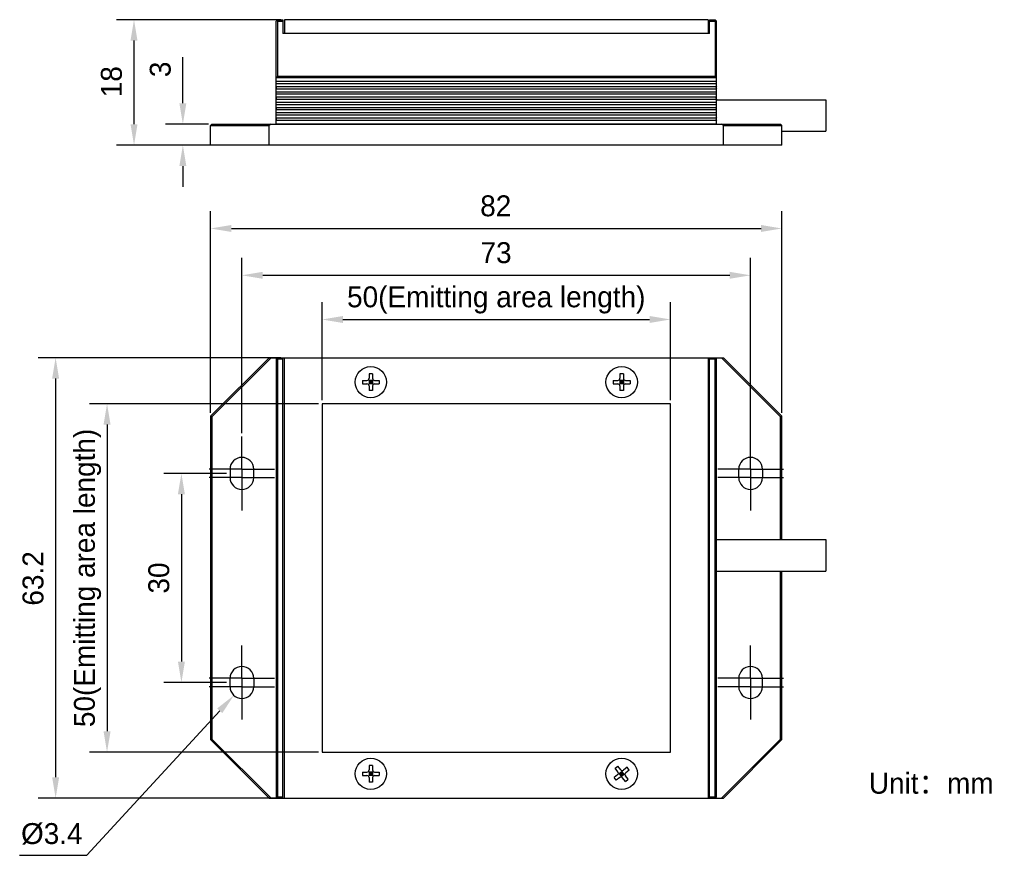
# Model space of a CAD drawing. Header units: millimetres. Extents: x 78 to 219, y 59 to 179.
import ezdxf

# ---------------------------------------------------------------- set-up
doc = ezdxf.new("R2010")
doc.units = ezdxf.units.MM
doc.header["$LTSCALE"] = 16.335
doc.header["$PDMODE"] = 3
doc.header["$PDSIZE"] = 8
doc.linetypes.add('CENTER', pattern=[0.6, 0.375, -0.075, 0.075, -0.075])
doc.layers.get('0').update_dxf_attribs({"linetype": 'CONTINUOUS'})
doc.layers.get('Defpoints').update_dxf_attribs({"linetype": 'CONTINUOUS'})
for name, color, linetype in [('00_COMPONENTS', 7, 'CONTINUOUS'), ('03_ALL_AXES', 7, 'CONTINUOUS'), ('05_ALL_CURVES', 7, 'CONTINUOUS'), ('50_ALL_DETAILS', 7, 'CONTINUOUS'), ('51__DRAFT_DIMS', 7, 'CONTINUOUS')]:
    doc.layers.add(name, color=color, linetype=linetype)
doc.styles.get("Standard").update_dxf_attribs({"font": 'simfang.ttf'})
doc.dimstyles.new('DIMSTYLE_1', dxfattribs={"dimtxt": 3, "dimasz": 3, "dimexe": 2.5, "dimexo": 0.5, "dimgap": 0.75, "dimtad": 1, "dimdsep": 46, "dimtxsty": 'STANDARD', "dimblk": '_FILLED', "dimblk1": '_FILLED', "dimblk2": '_FILLED', "dimcen": 0.09, "dimclrt": 3, "dimazin": 2, "dimtp": 0.2, "dimtm": 0.2, "dimtfac": 1, "dimtofl": 0, "dimtmove": 0, "dimatfit": 3, "dimldrblk": '_FILLED', "dimfxl": 1, "dimtolj": 1, "dimarcsym": 0})
doc.dimstyles.new('DIMSTYLE_2', dxfattribs={"dimtxt": 3, "dimasz": 3, "dimexe": 2.5, "dimexo": 0.5, "dimgap": 0.75, "dimtad": 1, "dimdsep": 46, "dimtxsty": 'STANDARD', "dimblk": '_FILLED', "dimblk1": '_FILLED', "dimblk2": '_FILLED', "dimcen": 0.09, "dimclrt": 3, "dimazin": 2, "dimtp": 0.3, "dimtm": 0.3, "dimtfac": 1, "dimtofl": 0, "dimtmove": 0, "dimatfit": 3, "dimldrblk": '_FILLED', "dimfxl": 1, "dimtolj": 1, "dimarcsym": 0})
doc.dimstyles.new('DIMSTYLE_3', dxfattribs={"dimtxt": 3, "dimasz": 3, "dimexe": 2.5, "dimexo": 0.5, "dimgap": 0.75, "dimtad": 1, "dimdsep": 46, "dimtxsty": 'STANDARD', "dimblk": '_FILLED', "dimblk1": '_FILLED', "dimblk2": '_FILLED', "dimcen": 0.09, "dimclrt": 3, "dimazin": 2, "dimtp": 0.1, "dimtm": 0.1, "dimtfac": 1, "dimtofl": 0, "dimtmove": 0, "dimatfit": 3, "dimldrblk": '_FILLED', "dimfxl": 1, "dimtolj": 1, "dimarcsym": 0})
doc.dimstyles.new('DIMSTYLE_4', dxfattribs={"dimtxt": 3, "dimasz": 3, "dimexe": 2.5, "dimexo": 0.5, "dimtad": 1, "dimdsep": 46, "dimtxsty": 'STANDARD', "dimblk": '_FILLED', "dimblk1": '_FILLED', "dimblk2": '_FILLED', "dimcen": 0.09, "dimclrt": 3, "dimazin": 2, "dimtp": 0.1, "dimtm": 0.1, "dimtfac": 1, "dimtofl": 0, "dimtmove": 0, "dimatfit": 1, "dimldrblk": '_FILLED', "dimfxl": 1, "dimtolj": 1, "dimarcsym": 0})

# ---------------------------------------------------------------- blocks, each defined once
blk = doc.blocks.new('_FILLED')
at = {"color": 0, "linetype": 'ByBlock'}
blk.add_solid([(0, 0), (-1, 0.167), (-1, -0.167)], dxfattribs=at)
blk = doc.blocks.new('*D1')
at = {"layer": '51__DRAFT_DIMS', "color": 0, "lineweight": -2}
for p, q in [((107.45, 113.93), (98.47, 113.93)), ((100.97, 110.93), (100.97, 86.93)), ((107.45, 83.93), (98.47, 83.93))]:
    blk.add_line(p, q, dxfattribs=at)
at = {"layer": 'Defpoints', "color": 0}
for p in [(107.95, 113.93), (100.97, 83.93), (107.95, 83.93)]:
    blk.add_point(p, dxfattribs=at)
at = {"layer": '51__DRAFT_DIMS', "color": 0, "linetype": 'ByBlock', "lineweight": -2, "xscale": 3, "yscale": 3, "zscale": 3}
for p, rotation in [((100.97, 113.93), 90), ((100.97, 83.93), 270)]:
    blk.add_blockref('_FILLED', p, dxfattribs=dict(at, rotation=rotation))
at = {"layer": '51__DRAFT_DIMS', "color": 3, "insert": (96.22, 98.92), "char_height": 3, "attachment_point": 2, "rotation": 90, "line_spacing_factor": 0.9}
blk.add_mtext('\\A1;\\A1;{\\fFZLanTingHei-R-GBK|b0|i0|c134|p2;\\C0;30}', dxfattribs=at)
blk = doc.blocks.new('*D2')
at = {"layer": '51__DRAFT_DIMS', "color": 0, "lineweight": -2}
for p, q in [((120.65, 123.93), (87.8, 123.93)), ((90.3, 120.93), (90.3, 76.93)), ((120.65, 73.93), (87.8, 73.93))]:
    blk.add_line(p, q, dxfattribs=at)
at = {"layer": 'Defpoints', "color": 0}
for p in [(121.15, 123.93), (90.3, 73.93), (121.15, 73.93)]:
    blk.add_point(p, dxfattribs=at)
at = {"layer": '51__DRAFT_DIMS', "color": 0, "linetype": 'ByBlock', "lineweight": -2, "xscale": 3, "yscale": 3, "zscale": 3}
for p, rotation in [((90.3, 123.93), 89.99999999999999), ((90.3, 73.93), 270)]:
    blk.add_blockref('_FILLED', p, dxfattribs=dict(at, rotation=rotation))
at = {"layer": '51__DRAFT_DIMS', "color": 3, "insert": (81.05, 98.93), "char_height": 3, "attachment_point": 2, "rotation": 90, "line_spacing_factor": 0.9}
blk.add_mtext('\\A1;\\A1;\\P{\\fFZLanTingHei-R-GBK|b0|i0|c134|p2;\\C0;50(\\f方正兰亭黑_GBK|b0|i0|c134|p0;\\C256;Emitting area length\\fFZLanTingHei-R-GBK|b0|i0|c134|p2;\\C0;)}', dxfattribs=at)
blk = doc.blocks.new('*D3')
at = {"layer": '51__DRAFT_DIMS', "color": 0, "lineweight": -2}
for p, q in [((121.15, 124.43), (121.15, 138.52)), ((171.15, 124.43), (171.15, 138.52)), ((124.15, 136.02), (168.15, 136.02))]:
    blk.add_line(p, q, dxfattribs=at)
at = {"layer": 'Defpoints', "color": 0}
for p in [(171.15, 136.02), (121.15, 123.93), (171.15, 123.93)]:
    blk.add_point(p, dxfattribs=at)
at = {"layer": '51__DRAFT_DIMS', "color": 0, "linetype": 'ByBlock', "lineweight": -2, "xscale": 3, "yscale": 3, "zscale": 3, "rotation": 180}
blk.add_blockref('_FILLED', (121.15, 136.02), dxfattribs=at)
at = {"layer": '51__DRAFT_DIMS', "color": 0, "linetype": 'ByBlock', "lineweight": -2, "xscale": 3, "yscale": 3, "zscale": 3}
blk.add_blockref('_FILLED', (171.15, 136.02), dxfattribs=at)
at = {"layer": '51__DRAFT_DIMS', "color": 3, "insert": (146.15, 145.27), "char_height": 3, "attachment_point": 2, "line_spacing_factor": 0.9}
blk.add_mtext('\\A1;\\A1;\\P{\\fFZLanTingHei-R-GBK|b0|i0|c134|p2;\\C0;50(\\f方正兰亭黑_GBK|b0|i0|c134|p0;\\C256;Emitting area length\\fFZLanTingHei-R-GBK|b0|i0|c134|p2;\\C0;)}', dxfattribs=at)
blk = doc.blocks.new('*D4')
at = {"layer": '51__DRAFT_DIMS', "color": 0, "lineweight": -2}
for p, q in [((115.25, 130.53), (80.42, 130.53)), ((82.92, 127.53), (82.92, 70.33)), ((115.25, 67.33), (80.42, 67.33))]:
    blk.add_line(p, q, dxfattribs=at)
at = {"layer": 'Defpoints', "color": 0}
for p in [(115.75, 130.53), (82.92, 67.33), (115.75, 67.33)]:
    blk.add_point(p, dxfattribs=at)
at = {"layer": '51__DRAFT_DIMS', "color": 0, "linetype": 'ByBlock', "lineweight": -2, "xscale": 3, "yscale": 3, "zscale": 3}
for p, rotation in [((82.92, 130.53), 89.99999999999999), ((82.92, 67.33), 270)]:
    blk.add_blockref('_FILLED', p, dxfattribs=dict(at, rotation=rotation))
at = {"layer": '51__DRAFT_DIMS', "color": 3, "insert": (78.17, 98.86), "char_height": 3, "attachment_point": 2, "rotation": 90, "line_spacing_factor": 0.9}
blk.add_mtext('\\A1;\\A1;{\\fFZLanTingHei-R-GBK|b0|i0|c134|p2;\\C0;63.2}', dxfattribs=at)
blk = doc.blocks.new('*D5')
at = {"layer": '51__DRAFT_DIMS', "color": 0, "lineweight": -2}
for p, q in [((105.15, 122.63), (105.15, 151.58)), ((187.15, 122.63), (187.15, 151.58)), ((108.15, 149.08), (184.15, 149.08))]:
    blk.add_line(p, q, dxfattribs=at)
at = {"layer": 'Defpoints', "color": 0}
for p in [(187.15, 149.08), (105.15, 122.13), (187.15, 122.13)]:
    blk.add_point(p, dxfattribs=at)
at = {"layer": '51__DRAFT_DIMS', "color": 0, "linetype": 'ByBlock', "lineweight": -2, "xscale": 3, "yscale": 3, "zscale": 3, "rotation": 180}
blk.add_blockref('_FILLED', (105.15, 149.08), dxfattribs=at)
at = {"layer": '51__DRAFT_DIMS', "color": 0, "linetype": 'ByBlock', "lineweight": -2, "xscale": 3, "yscale": 3, "zscale": 3}
blk.add_blockref('_FILLED', (187.15, 149.08), dxfattribs=at)
at = {"layer": '51__DRAFT_DIMS', "color": 3, "insert": (146.08, 153.83), "char_height": 3, "attachment_point": 2, "line_spacing_factor": 0.9}
blk.add_mtext('\\A1;\\A1;{\\fFZLanTingHei-R-GBK|b0|i0|c134|p2;\\C0;82}', dxfattribs=at)
blk = doc.blocks.new('*D6')
at = {"layer": '51__DRAFT_DIMS', "color": 0, "lineweight": -2}
for p, q in [((101.18, 167.04), (101.18, 173.64)), ((104.85, 164.04), (98.68, 164.04)), ((104.65, 161.04), (98.68, 161.04)), ((101.18, 158.04), (101.18, 155.04))]:
    blk.add_line(p, q, dxfattribs=at)
at = {"layer": 'Defpoints', "color": 0}
for p in [(101.18, 164.04), (105.35, 164.04), (105.15, 161.04)]:
    blk.add_point(p, dxfattribs=at)
at = {"layer": '51__DRAFT_DIMS', "color": 0, "linetype": 'ByBlock', "lineweight": -2, "xscale": 3, "yscale": 3, "zscale": 3}
for p, rotation in [((101.18, 164.04), 270), ((101.18, 161.04), 90)]:
    blk.add_blockref('_FILLED', p, dxfattribs=dict(at, rotation=rotation))
at = {"layer": '51__DRAFT_DIMS', "color": 3, "insert": (96.43, 170.79), "char_height": 3, "attachment_point": 1, "rotation": 90, "line_spacing_factor": 0.9}
blk.add_mtext('\\A1;\\A1;{\\fFZLanTingHei-R-GBK|b0|i0|c134|p2;\\C0;3}', dxfattribs=at)
blk = doc.blocks.new('*D7')
at = {"layer": '51__DRAFT_DIMS', "color": 0, "lineweight": -2}
for p, q in [((115.25, 179.04), (91.67, 179.04)), ((94.17, 164.04), (94.17, 176.04)), ((113.05, 161.04), (91.67, 161.04))]:
    blk.add_line(p, q, dxfattribs=at)
at = {"layer": 'Defpoints', "color": 0}
for p in [(94.17, 179.04), (115.75, 179.04), (113.55, 161.04)]:
    blk.add_point(p, dxfattribs=at)
at = {"layer": '51__DRAFT_DIMS', "color": 0, "linetype": 'ByBlock', "lineweight": -2, "xscale": 3, "yscale": 3, "zscale": 3}
for p, rotation in [((94.17, 179.04), 90), ((94.17, 161.04), 270)]:
    blk.add_blockref('_FILLED', p, dxfattribs=dict(at, rotation=rotation))
at = {"layer": '51__DRAFT_DIMS', "color": 3, "insert": (89.42, 170.14), "char_height": 3, "attachment_point": 2, "rotation": 90, "line_spacing_factor": 0.9}
blk.add_mtext('\\A1;\\A1;{\\fFZLanTingHei-R-GBK|b0|i0|c134|p2;\\C0;18}', dxfattribs=at)
blk = doc.blocks.new('*D8')
at = {"layer": '51__DRAFT_DIMS', "color": 0}
for p, q in [((109.65, 83.24), (109.65, 83.42)), ((109.56, 83.33), (109.74, 83.33))]:
    blk.add_line(p, q, dxfattribs=at)
at = {"layer": '51__DRAFT_DIMS', "color": 0, "lineweight": -2}
for p in [(106.47, 79.87), (77.76, 59.13)]:
    blk.add_line(p, (87.42, 59.13), dxfattribs=at)
at = {"layer": 'Defpoints', "color": 0}
for p in [(110.8, 84.58), (108.5, 82.08)]:
    blk.add_point(p, dxfattribs=at)
at = {"layer": '51__DRAFT_DIMS', "color": 0, "linetype": 'ByBlock', "lineweight": -2, "xscale": 3, "yscale": 3, "zscale": 3, "rotation": 47.42237890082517}
blk.add_blockref('_FILLED', (108.5, 82.08), dxfattribs=at)
at = {"layer": '51__DRAFT_DIMS', "color": 3, "insert": (86.79, 68.25), "char_height": 3, "attachment_point": 3, "line_spacing_factor": 0.9}
blk.add_mtext('\\A1;{\\A1;\\fFangSong|b0|i0|c134|p0;\\P\\fArial|b0|i0|c134|p2;\\C0;%%c\\fFZLanTingHei-R-GBK|b0|i0|c134|p2;3.4}', dxfattribs=at)
blk = doc.blocks.new('*D9')
at = {"layer": '51__DRAFT_DIMS', "color": 0, "lineweight": -2}
for p, q in [((109.65, 119.71), (109.65, 144.86)), ((182.65, 118.77), (182.65, 144.86)), ((112.65, 142.36), (179.65, 142.36))]:
    blk.add_line(p, q, dxfattribs=at)
at = {"layer": 'Defpoints', "color": 0}
for p in [(182.65, 142.36), (109.65, 119.21), (182.65, 118.27)]:
    blk.add_point(p, dxfattribs=at)
at = {"layer": '51__DRAFT_DIMS', "color": 0, "linetype": 'ByBlock', "lineweight": -2, "xscale": 3, "yscale": 3, "zscale": 3, "rotation": 180}
blk.add_blockref('_FILLED', (109.65, 142.36), dxfattribs=at)
at = {"layer": '51__DRAFT_DIMS', "color": 0, "linetype": 'ByBlock', "lineweight": -2, "xscale": 3, "yscale": 3, "zscale": 3}
blk.add_blockref('_FILLED', (182.65, 142.36), dxfattribs=at)
at = {"layer": '51__DRAFT_DIMS', "color": 3, "insert": (146.12, 147.11), "char_height": 3, "attachment_point": 2, "line_spacing_factor": 0.9}
blk.add_mtext('\\A1;\\A1;{\\fFZLanTingHei-R-GBK|b0|i0|c134|p2;\\C0;73}', dxfattribs=at)

msp = doc.modelspace()

# ---------------------------------------------------------------- linework, layer by layer
at = {"layer": '00_COMPONENTS', "color": 0}
for p, q in [((114.749, 179.039), (114.549, 178.839)), ((114.549, 164.039), (114.549, 178.839)), ((114.749, 178.839), (114.649, 178.939)), ((114.749, 179.039), (115.549, 179.039)), ((114.749, 178.839), (114.749, 170.889)), ((114.749, 178.839), (115.549, 178.839)), ((115.549, 179.039), (115.549, 177.039)), ((115.749, 179.039), (115.749, 177.039)), ((176.549, 179.039), (115.749, 179.039)), ((176.549, 179.039), (176.549, 177.039)), ((176.749, 179.039), (177.549, 179.039)), ((176.749, 177.039), (176.749, 179.039)), ((176.749, 178.839), (177.549, 178.839)), ((177.749, 178.839), (177.549, 179.039)), ((177.549, 178.839), (177.649, 178.939)), ((177.549, 178.839), (177.549, 170.889)), ((177.749, 164.039), (177.749, 178.839)), ((176.749, 177.039), (115.549, 177.039)), ((114.549, 170.639), (114.669, 170.729)), ((114.549, 170.202), (177.749, 170.202)), ((114.549, 169.882), (177.749, 169.882)), ((114.669, 170.729), (177.629, 170.729)), ((177.549, 170.889), (114.749, 170.889)), ((177.749, 170.639), (177.629, 170.729)), ((114.549, 169.452), (177.749, 169.452)), ((114.549, 169.132), (177.749, 169.132)), ((114.549, 168.703), (177.749, 168.703)), ((114.549, 168.383), (177.749, 168.383)), ((114.549, 167.953), (177.749, 167.953)), ((114.549, 167.633), (177.749, 167.633)), ((114.549, 167.203), (177.749, 167.203)), ((114.549, 166.883), (177.749, 166.883)), ((177.749, 167.539), (193.449, 167.539)), ((193.449, 167.539), (193.449, 163.039)), ((114.549, 166.454), (177.749, 166.454)), ((114.549, 166.134), (177.749, 166.134)), ((114.549, 165.704), (177.749, 165.704)), ((114.549, 165.384), (177.749, 165.384)), ((105.149, 163.839), (105.349, 164.039)), ((105.349, 164.039), (186.949, 164.039)), ((113.832, 164.039), (113.549, 163.839)), ((114.549, 164.954), (177.749, 164.954)), ((114.549, 164.634), (177.749, 164.634)), ((114.549, 164.079), (177.749, 164.079)), ((178.749, 163.839), (178.466, 164.039)), ((187.149, 163.839), (186.949, 164.039)), ((105.149, 161.039), (105.149, 163.839)), ((105.149, 163.839), (113.549, 163.839)), ((113.549, 161.039), (113.549, 163.839)), ((178.749, 163.839), (187.149, 163.839)), ((178.749, 161.039), (178.749, 163.839)), ((187.149, 161.039), (187.149, 163.839)), ((187.149, 163.039), (193.449, 163.039)), ((187.149, 161.039), (105.149, 161.039)), ((113.549, 130.527), (105.149, 122.127)), ((113.832, 130.527), (105.349, 122.044)), ((113.549, 130.527), (178.749, 130.527)), ((114.549, 130.327), (114.749, 130.527)), ((114.549, 130.327), (114.549, 67.527)), ((114.749, 130.327), (114.649, 130.427)), ((114.749, 130.327), (114.749, 67.527)), ((115.549, 130.327), (114.749, 130.327)), ((115.549, 67.327), (115.549, 130.527)), ((115.749, 67.327), (115.749, 130.527)), ((176.549, 130.527), (176.549, 67.327)), ((176.749, 67.327), (176.749, 130.527)), ((177.549, 130.327), (176.749, 130.327)), ((177.549, 130.527), (177.749, 130.327)), ((177.549, 130.327), (177.649, 130.427)), ((177.549, 67.527), (177.549, 130.327)), ((177.749, 67.527), (177.749, 130.327)), ((186.949, 122.044), (178.466, 130.527)), ((187.149, 122.127), (178.749, 130.527)), ((126.949, 127.277), (126.949, 126.777)), ((126.949, 127.277), (127.599, 127.277)), ((127.811, 126.689), (128.487, 127.365)), ((128.487, 126.689), (127.811, 127.365)), ((127.899, 128.227), (127.899, 127.577)), ((128.399, 128.227), (127.899, 128.227)), ((127.899, 127.277), (127.899, 126.777)), ((128.399, 127.277), (127.899, 127.277)), ((128.149, 127.277), (128.149, 126.777)), ((128.399, 128.227), (128.399, 127.577)), ((128.399, 127.277), (128.399, 126.777)), ((128.699, 127.277), (129.349, 127.277)), ((129.349, 127.277), (129.349, 126.777)), ((162.949, 127.277), (162.949, 126.777)), ((162.949, 127.277), (163.599, 127.277)), ((163.811, 126.689), (164.487, 127.365)), ((163.811, 127.365), (164.487, 126.689)), ((163.899, 128.227), (163.899, 127.577)), ((164.399, 128.227), (163.899, 128.227)), ((163.899, 127.277), (163.899, 126.777)), ((164.399, 127.277), (163.899, 127.277)), ((164.149, 127.277), (164.149, 126.777)), ((164.399, 128.227), (164.399, 127.577)), ((164.399, 127.277), (164.399, 126.777)), ((164.699, 127.277), (165.349, 127.277)), ((165.349, 127.277), (165.349, 126.777)), ((126.949, 126.777), (127.599, 126.777)), ((127.899, 127.027), (128.399, 127.027)), ((128.399, 126.777), (127.899, 126.777)), ((127.899, 126.477), (127.899, 125.827)), ((128.399, 125.827), (127.899, 125.827)), ((128.399, 126.477), (128.399, 125.827)), ((128.699, 126.777), (129.349, 126.777)), ((162.949, 126.777), (163.599, 126.777)), ((163.899, 127.027), (164.399, 127.027)), ((164.399, 126.777), (163.899, 126.777)), ((163.899, 126.477), (163.899, 125.827)), ((164.399, 125.827), (163.899, 125.827)), ((164.399, 126.477), (164.399, 125.827)), ((164.699, 126.777), (165.349, 126.777)), ((105.149, 122.127), (105.149, 75.727)), ((105.149, 122.127), (105.349, 122.044)), ((105.349, 122.044), (105.349, 75.81)), ((187.149, 122.127), (186.949, 122.044)), ((186.949, 104.427), (186.949, 122.044)), ((187.149, 104.427), (187.149, 122.127)), ((107.949, 114.527), (107.949, 113.327)), ((111.349, 113.327), (111.349, 114.527)), ((180.949, 113.327), (180.949, 114.527)), ((184.349, 114.527), (184.349, 113.327)), ((177.749, 104.427), (193.449, 104.427)), ((193.449, 104.427), (193.449, 99.927)), ((177.749, 99.927), (193.449, 99.927)), ((186.949, 75.81), (186.949, 99.927)), ((187.149, 75.727), (187.149, 99.927)), ((107.949, 83.327), (107.949, 84.527)), ((111.349, 84.527), (111.349, 83.327)), ((180.949, 84.527), (180.949, 83.327)), ((184.349, 83.327), (184.349, 84.527)), ((105.149, 75.727), (105.349, 75.81)), ((105.149, 75.727), (113.549, 67.327)), ((105.349, 75.81), (113.832, 67.327)), ((178.466, 67.327), (186.949, 75.81)), ((178.749, 67.327), (187.149, 75.727)), ((187.149, 75.727), (186.949, 75.81)), ((126.949, 71.077), (127.599, 71.077)), ((126.949, 71.077), (126.949, 70.577)), ((127.811, 71.165), (128.487, 70.489)), ((127.811, 70.489), (128.487, 71.165)), ((128.399, 72.027), (127.899, 72.027)), ((127.899, 72.027), (127.899, 71.377)), ((128.399, 71.077), (127.899, 71.077)), ((127.899, 71.077), (127.899, 70.577)), ((127.899, 70.827), (128.399, 70.827)), ((128.149, 71.077), (128.149, 70.577)), ((128.399, 72.027), (128.399, 71.377)), ((128.399, 71.077), (128.399, 70.577)), ((128.699, 71.077), (129.349, 71.077)), ((129.349, 71.077), (129.349, 70.577)), ((163.562, 70.685), (163.05, 70.284)), ((163.213, 71.618), (163.606, 71.926)), ((163.613, 71.106), (163.213, 71.618)), ((164.007, 71.414), (163.606, 71.926)), ((163.675, 70.885), (164.623, 70.769)), ((163.798, 70.87), (164.192, 71.178)), ((164.106, 70.476), (163.798, 70.87)), ((164.346, 70.981), (163.952, 70.673)), ((164.303, 70.63), (163.995, 71.024)), ((164.091, 70.353), (164.207, 71.301)), ((164.106, 70.476), (164.5, 70.784)), ((164.5, 70.784), (164.192, 71.178)), ((164.94, 71.763), (164.428, 71.363)), ((165.248, 71.37), (164.736, 70.969)), ((165.248, 71.37), (164.94, 71.763)), ((126.949, 70.577), (127.599, 70.577)), ((128.399, 70.577), (127.899, 70.577)), ((127.899, 70.277), (127.899, 69.627)), ((128.399, 69.627), (127.899, 69.627)), ((128.399, 70.277), (128.399, 69.627)), ((128.699, 70.577), (129.349, 70.577)), ((163.358, 69.89), (163.05, 70.284)), ((163.87, 70.291), (163.358, 69.89)), ((164.692, 69.728), (164.291, 70.24)), ((165.086, 70.036), (164.685, 70.548)), ((164.692, 69.728), (165.086, 70.036)), ((113.549, 67.327), (178.749, 67.327)), ((114.749, 67.327), (114.549, 67.527)), ((114.749, 67.527), (114.649, 67.427)), ((114.749, 67.527), (115.549, 67.527)), ((176.749, 67.527), (177.549, 67.527)), ((177.649, 67.427), (177.549, 67.527)), ((177.549, 67.327), (177.749, 67.527))]:
    msp.add_line(p, q, dxfattribs=at)
for centre in [(128.149, 127.027), (164.149, 127.027), (128.149, 70.827), (164.149, 70.827)]:
    msp.add_circle(centre, 2.25, dxfattribs=at)
for centre, radius, start, end in [((127.599, 127.577), 0.3, 269.99214, 359.99214), ((128.699, 127.577), 0.3, 179.99214, 269.99214), ((163.599, 127.577), 0.3, 270, 360), ((164.699, 127.577), 0.3, 180, 270), ((127.599, 126.477), 0.3, 359.99214, 89.99214), ((128.699, 126.477), 0.3, 89.99214, 179.99214), ((163.599, 126.477), 0.3, 0, 90), ((164.699, 126.477), 0.3, 90, 180), ((109.649, 114.527), 1.7, 0, 180), ((182.649, 114.527), 1.7, 0, 180), ((109.649, 113.327), 1.7, 180, 360), ((182.649, 113.327), 1.7, 180, 360), ((109.649, 84.527), 1.7, 0, 180), ((182.649, 84.527), 1.7, 0, 180), ((109.649, 83.327), 1.7, 180, 360), ((182.649, 83.327), 1.7, 180, 360), ((127.599, 71.377), 0.3, 270, 360), ((128.699, 71.377), 0.3, 180, 270), ((163.377, 70.921), 0.3, 308.04813, 38.04813), ((164.243, 71.599), 0.3, 218.04813, 308.04813), ((164.921, 70.733), 0.3, 128.04813, 218.04813), ((127.599, 70.277), 0.3, 0, 90), ((128.699, 70.277), 0.3, 90, 180), ((164.055, 70.055), 0.3, 38.04813, 128.04813)]:
    msp.add_arc(centre, radius, start, end, dxfattribs=at)
for centre, major_axis, start_param, end_param in [((114.549, 170.889), (0, 0.2), -2.4980898, -1.5707963), ((177.749, 170.889), (0, 0.2), -4.712389, -3.7850955), ((114.419, 169.292), (0, 0.2), -2.4340082, -0.7075844), ((177.879, 169.292), (0.2, 0), 2.2783808, 4.0048045), ((114.419, 167.793), (0, 0.2), -2.4340082, -0.7075844), ((177.879, 167.793), (0.2, 0), 2.2783808, 4.0048045), ((114.419, 166.294), (0, 0.2), -2.4340082, -0.7075844), ((177.879, 166.294), (0.2, 0), 2.2783808, 4.0048045), ((114.419, 164.794), (0, 0.2), -2.4340082, -0.7075844), ((177.879, 164.794), (0.2, 0), 2.2783808, 4.0048045)]:
    msp.add_ellipse(centre, major_axis=major_axis, ratio=1, start_param=start_param, end_param=end_param, dxfattribs=at)
at = {"layer": '03_ALL_AXES', "color": 0, "linetype": 'CENTER'}
for p, q in [((109.649, 118.027), (109.649, 119.227)), ((182.649, 118.027), (182.649, 119.227)), ((109.649, 114.527), (109.649, 118.027)), ((182.649, 114.527), (182.649, 118.027)), ((109.649, 114.527), (104.949, 114.527)), ((109.649, 114.527), (109.649, 109.827)), ((109.649, 114.527), (114.349, 114.527)), ((182.649, 114.527), (177.949, 114.527)), ((182.649, 114.527), (187.349, 114.527)), ((182.649, 114.527), (182.649, 109.827)), ((109.649, 113.327), (104.949, 113.327)), ((109.649, 113.327), (114.349, 113.327)), ((182.649, 113.327), (177.949, 113.327)), ((182.649, 113.327), (187.349, 113.327)), ((109.649, 109.827), (109.649, 108.627)), ((182.649, 109.827), (182.649, 108.627)), ((109.649, 88.027), (109.649, 89.227)), ((182.649, 88.027), (182.649, 89.227)), ((109.649, 84.527), (109.649, 88.027)), ((182.649, 84.527), (182.649, 88.027)), ((109.649, 84.527), (104.949, 84.527)), ((109.649, 84.527), (109.649, 79.827)), ((109.649, 84.527), (114.349, 84.527)), ((182.649, 84.527), (177.949, 84.527)), ((182.649, 84.527), (187.349, 84.527)), ((182.649, 84.527), (182.649, 79.827)), ((109.649, 83.327), (104.949, 83.327)), ((109.649, 83.327), (114.349, 83.327)), ((182.649, 83.327), (177.949, 83.327)), ((182.649, 83.327), (187.349, 83.327)), ((109.649, 79.827), (109.649, 78.627)), ((182.649, 79.827), (182.649, 78.627))]:
    msp.add_line(p, q, dxfattribs=at)
at = {"layer": '05_ALL_CURVES', "color": 0}
for p, q in [((121.149, 123.927), (121.149, 73.927)), ((171.149, 123.927), (121.149, 123.927)), ((171.149, 73.927), (171.149, 123.927)), ((121.149, 73.927), (171.149, 73.927))]:
    msp.add_line(p, q, dxfattribs=at)

# ---------------------------------------------------------------- texts
at = {"layer": '50_ALL_DETAILS', "color": 0, "insert": (199.618, 70.967), "char_height": 3, "width": 17.58984, "attachment_point": 1, "line_spacing_factor": 0.9}
msp.add_mtext('{\\fFZLanTingHei-R-GBK|b0|i0|c134|p2;Unit：mm}', dxfattribs=at)

# ---------------------------------------------------------------- dimensions: what is measured, and where the dimension line sits
at = {"layer": '51__DRAFT_DIMS', "color": 0}
for base, p1, p2, angle, text, dimstyle, picture, middle in [((94.167, 179.039), (113.549, 161.039), (115.749, 179.039), 90, '\\A1;{\\fFZLanTingHei-R-GBK|b0|i0|c134|p2;\\C0;<>}', 'DIMSTYLE_1', '*D7', (94.167, 170.136)), ((101.184, 164.039), (105.149, 161.039), (105.349, 164.039), 90, '\\A1;{\\fFZLanTingHei-R-GBK|b0|i0|c134|p2;\\C0;<>}', 'DIMSTYLE_3', '*D6', (101.184, 171.842)), ((82.916, 67.327), (115.749, 130.527), (115.749, 67.327), 270, '\\A1;{\\fFZLanTingHei-R-GBK|b0|i0|c134|p2;\\C0;<>}', 'DIMSTYLE_2', '*D4', (82.916, 98.86)), ((90.304, 73.927), (121.149, 123.927), (121.149, 73.927), 270, '\\A1;\\P{\\fFZLanTingHei-R-GBK|b0|i0|c134|p2;\\C0;50(\\f方正兰亭黑_GBK|b0|i0|c134|p0;\\C256;Emitting area length\\fFZLanTingHei-R-GBK|b0|i0|c134|p2;\\C0;)}', 'DIMSTYLE_2', '*D2', (90.304, 98.927)), ((100.975, 83.927), (107.949, 113.927), (107.949, 83.927), 270, '\\A1;{\\fFZLanTingHei-R-GBK|b0|i0|c134|p2;\\C0;<>}', 'DIMSTYLE_1', '*D1', (100.975, 98.918))]:
    dim = msp.add_linear_dim(base=base, p1=p1, p2=p2, angle=angle, text=text, dimstyle=dimstyle, override={"dimtxsty": 'STANDARD'}, dxfattribs=at)
    dim.commit()
    dim.dimension.update_dxf_attribs({"geometry": picture, "text_midpoint": middle, "dimtype": 160})
for base, p1, p2, text, picture, middle in [((187.149, 149.077), (105.149, 122.127), (187.149, 122.127), '\\A1;{\\fFZLanTingHei-R-GBK|b0|i0|c134|p2;\\C0;<>}', '*D5', (146.076, 149.077)), ((182.649, 142.358), (109.649, 119.211), (182.649, 118.268), '\\A1;{\\fFZLanTingHei-R-GBK|b0|i0|c134|p2;\\C0;<>}', '*D9', (146.117, 142.358)), ((171.149, 136.019), (121.149, 123.927), (171.149, 123.927), '\\A1;\\P{\\fFZLanTingHei-R-GBK|b0|i0|c134|p2;\\C0;50(\\f方正兰亭黑_GBK|b0|i0|c134|p0;\\C256;Emitting area length\\fFZLanTingHei-R-GBK|b0|i0|c134|p2;\\C0;)}', '*D3', (146.149, 136.019))]:
    dim = msp.add_linear_dim(base=base, p1=p1, p2=p2, text=text, dimstyle='DIMSTYLE_2', override={"dimtxsty": 'STANDARD'}, dxfattribs=at)
    dim.commit()
    dim.dimension.update_dxf_attribs({"geometry": picture, "text_midpoint": middle, "dimtype": 160})
dim = msp.add_diameter_dim_2p(p1=(110.799, 84.579), p2=(108.499, 82.075), text='{\\A1;\\fFangSong|b0|i0|c134|p0;\\P\\fArial|b0|i0|c134|p2;\\C0;%%c\\fFZLanTingHei-R-GBK|b0|i0|c134|p2;<>}', dimstyle='DIMSTYLE_4', override={"dimtih": 1, "dimtoh": 1, "dimpost": '<>', "dimtxsty": 'STANDARD'}, dxfattribs=at)
dim.commit()
dim.dimension.update_dxf_attribs({"geometry": '*D8', "text_midpoint": (82.277, 59.13), "dimtype": 163})

doc.saveas('drawing.dxf')
